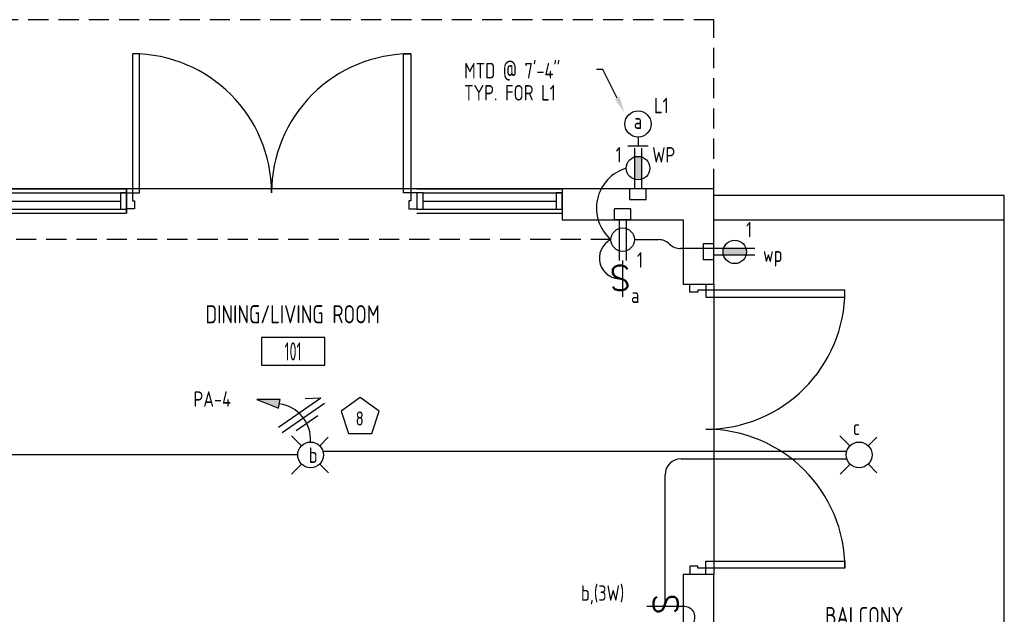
# Model space of a CAD drawing. Header units: inches. Extents: x 23373 to 25224, y 1575 to 4104.
# Tile 6 of 23: x 24049 to 24293, y 2252 to 2400. Entities that reach past the tile are written whole.
import ezdxf
from ezdxf import colors
from ezdxf.entities.mleader import LeaderData, LeaderLine
from ezdxf.enums import TextEntityAlignment as Align
from ezdxf.math import Vec2, Vec3

# ---------------------------------------------------------------- set-up
doc = ezdxf.new("R2010")
doc.units = ezdxf.units.IN
doc.header["$LTSCALE"] = 2
doc.header["$MEASUREMENT"] = 0
for name, pattern in [('DASHED', [0.75, 0.5, -0.25]), ('HIDDEN', [0.375, 0.25, -0.125]), ('HIDDEN2', [0.1875, 0.125, -0.0625])]:
    doc.linetypes.add(name, pattern=pattern)
doc.layers.get('0').update_dxf_attribs({"color": 8, "linetype": 'CONTINUOUS'})
for name, color, linetype in [('a-door', 8, 'CONTINUOUS'), ('eeLight-LINE', 5, 'CONTINUOUS'), ('eeLightDist', 200, 'CONTINUOUS'), ('eeLightSwitches', 200, 'CONTINUOUS'), ('eeRecepDist', 120, 'CONTINUOUS'), ('eeRecepLINE', 120, 'HIDDEN'), ('G-SYMB', 1, 'CONTINUOUS'), ('LABELS', 2, 'CONTINUOUS'), ('RECEP-DIST', 120, 'HIDDEN2'), ('roof', 8, 'DASHED'), ('Walls', 1, 'CONTINUOUS')]:
    doc.layers.add(name, color=color, linetype=linetype)
doc.styles.add('100-48', font='archstyl.shx', dxfattribs={"width": 0.9, "height": 4.8})
doc.styles.add('MED', font='archstyl.shx', dxfattribs={"width": 0.8, "height": 0.125})
doc.styles.get("Standard").update_dxf_attribs({"font": 'simplex.shx'})

# ---------------------------------------------------------------- blocks, each defined once
blk = doc.blocks.new('*U5')
for points in [[(0, 0), (1.5, 0), (1.5, 2), (2, 2), (2, 4), (0, 4)], [(72, 0), (70.5, 0), (70.5, 2), (70, 2), (70, 4), (72, 4)]]:
    blk.add_lwpolyline(points)
for points in [[(3.25, 0), (3.25, -34.5), (1.5, -34.5), (1.5, 0)], [(68.75, 0), (68.75, -34.5), (70.5, -34.5), (70.5, 0)]]:
    blk.add_lwpolyline(points, close=True)
for centre, start, end in [((1.5, 0), 270, 0), ((70.5, 0), 180, 270)]:
    blk.add_arc(centre, 34.5, start, end)
blk = doc.blocks.new('AINC-ROOMID')
at = {"layer": 'G-SYMB'}
blk.add_lwpolyline([(-0.2473, -0.3519), (0.2533, -0.3519), (0.2533, -0.1607), (-0.2473, -0.1607)], close=True, dxfattribs=at)
at = {"layer": 'G-SYMB', "color": 4, "linetype": 'Continuous', "style": 'MED', "oblique": -180, "text_generation_flag": 6}
for tag, p in [('%%UROOM-ID', (0, 0.2093)), ('%%USPAN', (0, 0))]:
    blk.add_attdef(tag, text='', height=0.125, rotation=180, dxfattribs=at).set_placement(p, align=Align.MIDDLE)
at = {"layer": 'G-SYMB', "color": 4, "linetype": 'Continuous', "style": 'MED', "text_generation_flag": 6, "width": 0.75}
blk.add_attdef('R-NUM', text='', height=0.125, rotation=180, dxfattribs=at).set_placement((0.003, -0.2563), align=Align.MIDDLE)
blk = doc.blocks.new('RECEP-gf')
at = {"layer": 'eeRecepDist'}
blk.add_hatch(color=256, dxfattribs=at).paths.add_polyline_path([(137.8165, 590.8342, 0.073698), (137.8191, 590.8518, 0.073698), (137.8165, 590.8693), (137.7006, 590.8693, 0.073698), (137.698, 590.8518, 0.073698), (137.7006, 590.8342)])
at = {"layer": 'eeRecepDist', "linetype": 'Continuous'}
for p, q in [((137.6553, 590.8693), (137.8662, 590.8693)), ((137.6553, 590.8342), (137.8662, 590.8342))]:
    blk.add_line(p, q, dxfattribs=at)
blk.add_circle((137.7585, 590.8518), 0.0606, dxfattribs=at)
blk = doc.blocks.new('SP-SW')
at = {"layer": 'eeLightSwitches', "linetype": 'ByBlock'}
blk.add_line((0, 0), (0, 0.1873), dxfattribs=at)
blk.add_text('S', height=0.1272, dxfattribs=at).set_placement((-0.0418, 0.0268))
blk = doc.blocks.new('Recep-1')
at = {"layer": 'eeRecepDist', "linetype": 'Continuous'}
for p, q in [((0, 0.0176), (0.2108, 0.0176)), ((0, -0.0176), (0.2108, -0.0176))]:
    blk.add_line(p, q, dxfattribs=at)
blk.add_circle((0.1032, 0), 0.0606, dxfattribs=at)
blk = doc.blocks.new('CEIL-LGT')
at = {"layer": 'eeLightDist', "linetype": 'ByBlock'}
for p, q in [((-0.0477, 0.0477), (-0.0991, 0.0991)), ((0.047, 0.047), (0.0916, 0.0916)), ((-0.047, -0.047), (-0.0987, -0.0987)), ((0.0477, -0.0477), (0.0918, -0.0918))]:
    blk.add_line(p, q, dxfattribs=at)
blk.add_circle((0, 0), 0.0667, dxfattribs=at)
blk = doc.blocks.new('HR LIGHT')
at = {"layer": 'eeLightDist', "linetype": 'Continuous'}
blk.add_hatch(color=256, dxfattribs=at).paths.add_polyline_path([(-0.2131, -0.2833), (-0.1716, -0.1701), (-0.2169, -0.1628)])
for p, q in [((-0.2169, -0.1628), (-0.2131, -0.2833)), ((-0.1716, -0.1701), (-0.2169, -0.1628)), ((-0.2131, -0.2833), (-0.1716, -0.1701))]:
    blk.add_line(p, q, dxfattribs=at)
at = {"layer": 'eeLightDist', "linetype": 'ByBlock'}
blk.add_arc((-0.0063, -0.1893), 0.1894, 88.0949, 173.0878, dxfattribs=at)
blk = doc.blocks.new('Wires')
at = {"layer": 'eeLightDist'}
for p, q in [((0, 0.1333), (0, -0.1333)), ((0.0333, 0.1333), (0.0333, -0.1333)), ((0.0333, 0.1333), (0.0768, 0.0641)), ((-0.0333, 0.0681), (-0.0333, -0.0681))]:
    blk.add_line(p, q, dxfattribs=at)
blk = doc.blocks.new('WALL-LGT')
at = {"layer": 'eeLightDist', "linetype": 'ByBlock'}
for p, q in [((-0.0525, 0), (0.0525, 0)), ((0, 0.0456), (0, 0))]:
    blk.add_line(p, q, dxfattribs=at)
blk.add_circle((0, 0.1131), 0.0675, dxfattribs=at)
blk = doc.blocks.new('CAJA 4X4 RECEPT')
at = {"layer": 'eeRecepDist', "color": 9}
for p, q in [((24134, 2831.23), (24130, 2831.23)), ((24130, 2828.61), (24130, 2831.23)), ((24134, 2828.61), (24134, 2831.23)), ((24130, 2828.61), (24134, 2828.61))]:
    blk.add_line(p, q, dxfattribs=at)
blk = doc.blocks.new('CAJA 4X4 LUCES')
at = {"layer": 'eeLight-LINE', "color": 8, "ltscale": 2}
for p, q in [((24065.99, 2814.84), (24061.99, 2814.84)), ((24061.99, 2812.21), (24061.99, 2814.84)), ((24065.99, 2812.21), (24065.99, 2814.84)), ((24061.99, 2812.21), (24065.99, 2812.21))]:
    blk.add_line(p, q, dxfattribs=at)

msp = doc.modelspace()

# ---------------------------------------------------------------- linework, layer by layer
for p, q in [((24183.46648356, 2357.69601213), (24039.46648356, 2357.69601213)), ((24293.09148356, 2230.07101258), (24293.09148356, 2350.07101258)), ((24221.09148356, 2334.07101258), (24221.09148356, 2298.07101258)), ((24221.09148356, 2298.07101258), (24221.09148356, 2262.07101258))]:
    msp.add_line(p, q)
at = {"layer": 'a-door'}
for p, q in [((24039.46648356, 2357.69601169), (24075.46648356, 2357.69601169)), ((24040.96648356, 2356.69601169), (24075.46648157, 2356.69601169)), ((24147.46648356, 2357.69601169), (24183.46648356, 2357.69601169)), ((24148.96648356, 2356.69601169), (24183.46648157, 2356.69601169)), ((24040.96648356, 2354.69601169), (24073.96648157, 2354.69601169)), ((24148.96648356, 2354.69601169), (24181.96648157, 2354.69601169)), ((24039.46648356, 2351.69601169), (24075.46648356, 2351.69601302)), ((24040.96648356, 2352.69601169), (24075.46648157, 2352.69601169)), ((24147.46648356, 2351.69601169), (24183.46648356, 2351.69601302)), ((24148.96648356, 2352.69601169), (24183.46648157, 2352.69601169))]:
    msp.add_line(p, q, dxfattribs=at)
for points in [[(24073.96648157, 2352.69601169), (24075.46648157, 2352.69601169), (24075.46648157, 2356.69601169), (24073.96648157, 2356.69601169)], [(24147.46648356, 2352.69601169), (24148.96648356, 2352.69601169), (24148.96648356, 2356.69601169), (24147.46648356, 2356.69601169)], [(24181.96648157, 2352.69601169), (24183.46648157, 2352.69601169), (24183.46648157, 2356.69601169), (24181.96648157, 2356.69601169)]]:
    msp.add_lwpolyline(points, close=True, dxfattribs=at)
at = {"layer": 'eeLight-LINE', "color": 8}
msp.add_line((24221.0913231, 2341.2276766), (24221.09148356, 2342.91434856), dxfattribs=at)
at = {"layer": 'eeLight-LINE', "ltscale": 10}
for p, q in [((24124.2914841, 2292.59896496), (24254.02152015, 2292.59896496)), ((24117.89148436, 2291.69601213), (24045.25979311, 2291.69601213)), ((24212.97045946, 2290.73689077), (24254.03860208, 2290.73689077)), ((24208.97045946, 2254.07101258), (24208.97045946, 2286.73689077))]:
    msp.add_line(p, q, dxfattribs=at)
for centre, radius, start, end in [((24212.97045946, 2286.73689077), 4, 90, 180), ((24213.74435743, 2251.43062795), 2.65498273, 263.9888954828, 96.0111045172)]:
    msp.add_arc(centre, radius, start, end, dxfattribs=at)
at = {"layer": 'eeRecepDist', "ltscale": 2}
for p, q in [((24201.37423575, 2345.11621684), (24207.34420619, 2345.11120076)), ((24221.09148356, 2342.91434856), (24212.84752236, 2342.91434856))]:
    msp.add_line(p, q, dxfattribs=at)
for centre, radius, start, end in [((24202.31387005, 2352.94730838), 10.341626, 106.5315415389, 229.2167786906), ((24197.80410001, 2340.52422451), 5.11205979, 116.0547450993, 277.4393483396), ((24207.34084532, 2341.11120217), 4, 46.501575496, 89.9518590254), ((24212.84752236, 2346.91434856), 4, 226.5015754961, 270)]:
    msp.add_arc(centre, radius, start, end, dxfattribs=at)
at = {"layer": 'eeRecepLINE', "ltscale": 10}
msp.add_line((24195.55873138, 2345.1167701), (24034.00711285, 2345.1167701), dxfattribs=at)
at = {"layer": 'RECEP-DIST', "linetype": 'Continuous'}
msp.add_lwpolyline([(24133.38450155, 2305.98250194), (24128.67792889, 2302.56297674), (24130.47567968, 2297.03006874), (24136.29332343, 2297.03006874), (24138.09107422, 2302.56297674)], close=True, dxfattribs=at)
at = {"layer": 'roof', "ltscale": 5}
for p, q in [((24221.09148356, 2399.69601213), (23906.96648356, 2399.69601213)), ((24221.09148356, 2357.69601213), (24221.09148356, 2399.69601213))]:
    msp.add_line(p, q, dxfattribs=at)
at = {"layer": 'Walls'}
for p, q in [((24075.46648356, 2351.69601213), (24075.46648356, 2357.69601213)), ((24075.46648356, 2357.69601169), (24075.46648356, 2351.69601302)), ((24221.09148356, 2357.69601213), (24183.46648356, 2357.69601213)), ((24183.46648356, 2357.69601213), (24183.46648356, 2350.07101213)), ((24221.09148356, 2356.07101258), (24221.09148356, 2357.69601213)), ((24293.09148356, 2356.07101258), (24221.09148356, 2356.07101258)), ((24221.09148356, 2350.07101213), (24221.09148356, 2356.07101258)), ((24293.09148356, 2350.07101258), (24293.09148356, 2356.07101258)), ((24183.46648356, 2350.07101213), (24213.46648356, 2350.07101213)), ((24213.46648356, 2350.07101213), (24213.46648356, 2334.07101258)), ((24221.09148356, 2350.07101258), (24293.09148356, 2350.07101258)), ((24221.09148356, 2334.07101258), (24221.09148356, 2350.07101213)), ((24213.46648356, 2334.07101258), (24221.09148356, 2334.07101258)), ((24213.46648356, 2262.07101258), (24213.46648356, 2224.07101258)), ((24221.09148356, 2262.07101258), (24213.46648356, 2262.07101258)), ((24221.09148356, 2230.07101258), (24221.09148356, 2262.07101258))]:
    msp.add_line(p, q, dxfattribs=at)

# ---------------------------------------------------------------- block references
ref = msp.add_blockref('AINC-ROOMID', (24116.64774556, 2326.61408458), dxfattribs=dict(xscale=31.40809428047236, yscale=35.94597718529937, zscale=31.40809428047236))
ref.add_attrib('%%USPAN', 'DINING/LIVING ROOM', dxfattribs={"layer": 'G-SYMB', "color": 4, "linetype": 'Continuous', "height": 4.4932471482, "rotation": 180, "style": 'MED', "text_generation_flag": 6, "width": 0.873758}).set_placement((24116.64774556, 2326.61408458), align=Align.MIDDLE)
ref.add_attrib('R-NUM', '101', dxfattribs={"layer": 'G-SYMB', "color": 4, "linetype": 'Continuous', "height": 4.493247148, "rotation": 180, "style": 'MED', "text_generation_flag": 6, "width": 0.655319}).set_placement((24116.74121532, 2317.40113983), align=Align.MIDDLE)
ref = msp.add_blockref('AINC-ROOMID', (24258.37017946, 2251.72853975), dxfattribs=dict(xscale=31.40809428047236, yscale=35.94597718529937, zscale=31.40809428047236))
ref.add_attrib('%%USPAN', 'BALCONY', dxfattribs={"layer": 'G-SYMB', "color": 4, "linetype": 'Continuous', "height": 4.493247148, "rotation": 180, "style": 'MED', "text_generation_flag": 6, "width": 0.873758}).set_placement((24258.37017946, 2251.72853975), align=Align.MIDDLE)
ref.add_attrib('R-NUM', '100', dxfattribs={"layer": 'G-SYMB', "color": 4, "linetype": 'Continuous', "height": 4.493247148, "rotation": 180, "style": 'MED', "text_generation_flag": 6, "width": 0.655319}).set_placement((24258.46364922, 2242.51559501), align=Align.MIDDLE)
at = {"layer": 'a-door', "linetype": 'Continuous', "lineweight": -3}
for p, rotation in [((24147.41085244, 2356.72556993), 180), ((24219.09148489, 2262.07101258), 90)]:
    msp.add_blockref('*U5', p, dxfattribs=dict(at, rotation=rotation))
at = {"layer": 'eeLight-LINE'}
for p in [(70.28044023, -473.53815891), (66.46794504, -478.48760995)]:
    msp.add_blockref('CAJA 4X4 RECEPT', p, dxfattribs=at)
at = {"layer": 'eeLight-LINE', "rotation": 89.99999999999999}
msp.add_blockref('CAJA 4X4 LUCES', (27033.30239255, -21721.91860148), dxfattribs=at)
at = {"layer": 'eeLight-LINE'}
for name, p, xscale, yscale, zscale, rotation in [('Wires', (24119.30635754, 2300.83371192), -48.00000000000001, 48, 48, 304.9112682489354), ('HR LIGHT', (24121.09148423, 2294.89601201), 48.00000000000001, 48.00000000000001, 48.00000000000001, 268.6959708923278)]:
    msp.add_blockref(name, p, dxfattribs=dict(at, xscale=xscale, yscale=yscale, zscale=zscale, rotation=rotation))
at = {"layer": 'eeLightDist', "xscale": 48, "yscale": 48, "zscale": 48}
for name, p in [('WALL-LGT', (24202.27898356, 2368.38690503)), ('CEIL-LGT', (24121.09148423, 2291.69601213)), ('CEIL-LGT', (24257.09148356, 2291.69601213))]:
    msp.add_blockref(name, p, dxfattribs=at)
at = {"layer": 'eeLightSwitches', "xscale": 48, "yscale": 48, "zscale": 48}
for p, rotation in [((24198.46599215, 2339.95106058), 180), ((24213.46632443, 2254.07101258), 90)]:
    msp.add_blockref('SP-SW', p, dxfattribs=dict(at, rotation=rotation))
at = {"layer": 'eeRecepDist', "xscale": 48, "yscale": 48, "zscale": 48}
for name, p, rotation in [('RECEP-gf', (-4158.60641809, 8975.27183294), 270), ('Recep-1', (24198.46695492, 2350.07109237), 269.9945491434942), ('RECEP-gf', (30838.66730437, 30702.95641423), 180)]:
    msp.add_blockref(name, p, dxfattribs=dict(at, rotation=rotation))

# ---------------------------------------------------------------- texts
at = {"layer": 'eeLight-LINE', "color": 4, "style": '100-48', "width": 0.9}
for s, p in [('MTD @ 7\'-4"', (24159.16752484, 2385.12605797)), ('TYP. FOR L1', (24159.16752484, 2379.63568307)), ('L1', (24206.2645234, 2376.47467267)), ('a', (24201.23307834, 2372.5905954)), ('a', (24200.53170835, 2329.3849266)), ('PA-4', (24092.06098361, 2303.64150392)), ('c', (24255.54163301, 2296.61193273)), ('b', (24120.63409769, 2289.72707323)), ('b,(3W)', (24188.14317569, 2255.50805549))]:
    msp.add_text(s, height=3.84, dxfattribs=at).set_placement(p)
at = {"layer": 'eeRecepDist', "style": '100-48', "width": 0.9}
for s, p in [('1', (24196.74140082, 2364.2640822)), ('WP', (24205.79328462, 2364.23283665)), ('1', (24229.07188056, 2345.68266717)), ('1', (24202.0271981, 2338.1483089)), ('wp', (24233.26629864, 2339.58932785))]:
    msp.add_text(s, height=3.84, dxfattribs=at).set_placement(p)
at = {"layer": 'LABELS', "style": '100-48', "width": 0.9}
msp.add_text('8', height=3.48769622, dxfattribs=at).set_placement((24132.26209349, 2298.99875704))

# ---------------------------------------------------------------- leaders
at = {"layer": 'eeLight-LINE', "color": 1, "ltscale": 2}
ml = msp.add_multileader_mtext('Standard', dxfattribs=at)
ml.set_content('', color=1)
ml.set_leader_properties()
ml.build(insert=Vec2(0, 0))
ml.multileader.update_dxf_attribs({"text_right_attachment_type": 6, "dogleg_length": 0.36})
ctx = ml.context
ctx.base_point, ctx.char_height, ctx.landing_gap_size, ctx.plane_origin = Vec3(24191.86435986, 2387.46108705), 0.18, 0.09, Vec3(24198.91865183, 2376.67480911)
ctx.right_attachment, ctx.text_align_type = 6, 2
notes = []
notes.append((ctx, [(0, (1, 1, 0), (24193.5447986, 2387.37108705), (-1, 0), 1.50043874, [(0, [(24198.91865183, 2376.67480911)], 0, [])])]))
ctx.mtext.insert, ctx.mtext.alignment, ctx.mtext.flow_direction = Vec3(24191.95435986, 2387.55108705), 3, 5
for ctx, leaders in notes:
    for number, flags, end, landing, length, lines in leaders:
        leader = LeaderData()
        leader.index, (leader.has_last_leader_line, leader.has_dogleg_vector, leader.attachment_direction) = number, flags
        leader.last_leader_point, leader.dogleg_vector, leader.dogleg_length = Vec3(end), Vec3(landing), length
        for number, points, colour, breaks in lines:
            line = LeaderLine()
            line.index, line.vertices, line.color, line.breaks = number, Vec3.list(points), colors.encode_raw_color(colour), breaks
            leader.lines.append(line)
        ctx.leaders.append(leader)

doc.saveas('drawing.dxf')
